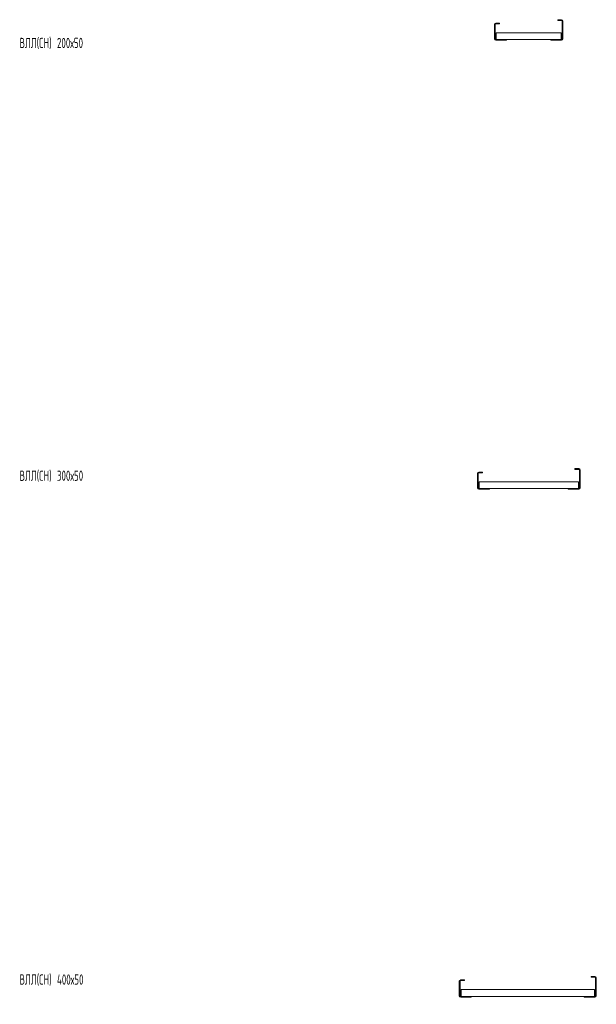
# Model space of a CAD drawing. Header units: millimetres. Extents: x -1633 to 3659, y -6913 to -187.
# Tile 6 of 11: x -1633 to 50, y -3063 to -187. Entities that reach past the tile are written whole.
import ezdxf

# ---------------------------------------------------------------- set-up
doc = ezdxf.new("R2010")
doc.units = ezdxf.units.MM
doc.styles.add('SLDTEXTSTYLE0', font='TXT', dxfattribs={"width": 0.605, "bigfont": 'bigfont'})

msp = doc.modelspace()

# ---------------------------------------------------------------- linework, layer by layer
at = {"color": 7, "linetype": 'Continuous', "lineweight": 15}
for p, q in [((-242.9, -197.4), (-231.9, -197.4)), ((-242.9, -199.4), (-231.9, -199.4)), ((-231.9, -197.4), (-231.9, -199.4)), ((-50.9, -187.4), (-61.9, -187.4)), ((-61.9, -187.4), (-61.9, -189.4)), ((-50.9, -189.4), (-61.9, -189.4)), ((-48.9, -243.4), (-48.9, -191.4)), ((-46.9, -243.4), (-46.9, -191.4)), ((-246.9, -243.4), (-246.9, -201.4)), ((-244.9, -243.4), (-244.9, -201.4)), ((-51.9, -225.4), (-241.9, -225.4)), ((-241.9, -228.4), (-241.9, -225.4)), ((-241.9, -242.4), (-241.9, -228.4)), ((-51.9, -228.4), (-51.9, -225.4)), ((-51.9, -242.4), (-51.9, -228.4)), ((-211.9, -245.4), (-242.9, -245.4)), ((-211.9, -247.4), (-242.9, -247.4)), ((-241.9, -245.4), (-241.9, -242.4)), ((-81.9, -245.4), (-211.9, -245.4)), ((-211.9, -245.4), (-211.9, -247.4)), ((-81.9, -245.4), (-81.9, -247.4)), ((-81.9, -245.4), (-50.9, -245.4)), ((-81.9, -247.4), (-50.9, -247.4)), ((-51.9, -245.4), (-51.9, -242.4)), ((-296.9, -1554.4), (-296.9, -1512.4)), ((-294.9, -1554.4), (-294.9, -1512.4)), ((-292.9, -1508.4), (-281.9, -1508.4)), ((-292.9, -1510.4), (-281.9, -1510.4)), ((-281.9, -1508.4), (-281.9, -1510.4)), ((-0.9, -1498.4), (-11.9, -1498.4)), ((-11.9, -1498.4), (-11.9, -1500.4)), ((-0.9, -1500.4), (-11.9, -1500.4)), ((1.1, -1554.4), (1.1, -1502.4)), ((3.1, -1554.4), (3.1, -1502.4)), ((-1.9, -1536.4), (-291.9, -1536.4)), ((-291.9, -1539.4), (-291.9, -1536.4)), ((-291.9, -1553.4), (-291.9, -1539.4)), ((-1.9, -1539.4), (-1.9, -1536.4)), ((-1.9, -1553.4), (-1.9, -1539.4)), ((-261.9, -1556.4), (-292.9, -1556.4)), ((-261.9, -1558.4), (-292.9, -1558.4)), ((-291.9, -1556.4), (-291.9, -1553.4)), ((-31.9, -1556.4), (-261.9, -1556.4)), ((-261.9, -1556.4), (-261.9, -1558.4)), ((-31.9, -1556.4), (-31.9, -1558.4)), ((-31.9, -1556.4), (-0.9, -1556.4)), ((-31.9, -1558.4), (-0.9, -1558.4)), ((-1.9, -1556.4), (-1.9, -1553.4)), ((46.4, -2981.4), (35.4, -2981.4)), ((35.4, -2981.4), (35.4, -2983.4)), ((46.4, -2983.4), (35.4, -2983.4)), ((48.4, -3037.4), (48.4, -2985.4)), ((50.4, -3037.4), (50.4, -2985.4)), ((-349.6, -3037.4), (-349.6, -2995.4)), ((-347.6, -3037.4), (-347.6, -2995.4)), ((-345.6, -2991.4), (-334.6, -2991.4)), ((-345.6, -2993.4), (-334.6, -2993.4)), ((-334.6, -2991.4), (-334.6, -2993.4)), ((-314.6, -3039.4), (-345.6, -3039.4)), ((-314.6, -3041.4), (-345.6, -3041.4)), ((45.4, -3019.4), (-344.6, -3019.4)), ((-344.6, -3022.4), (-344.6, -3019.4)), ((-344.6, -3036.4), (-344.6, -3022.4)), ((-344.6, -3039.4), (-344.6, -3036.4)), ((15.4, -3039.4), (-314.6, -3039.4)), ((-314.6, -3039.4), (-314.6, -3041.4)), ((15.4, -3039.4), (15.4, -3041.4)), ((15.4, -3039.4), (46.4, -3039.4)), ((15.4, -3041.4), (46.4, -3041.4)), ((45.4, -3022.4), (45.4, -3019.4)), ((45.4, -3036.4), (45.4, -3022.4)), ((45.4, -3039.4), (45.4, -3036.4))]:
    msp.add_line(p, q, dxfattribs=at)
for centre, radius, start, end in [((-242.9, -201.4), 4, 90, 180), ((-242.9, -201.4), 2, 90, 180), ((-50.9, -191.4), 4, 0, 90), ((-50.9, -191.4), 2, 0, 90), ((-242.9, -243.4), 4, 180, 270), ((-242.9, -243.4), 2, 180, 270), ((-50.9, -243.4), 2, 270, 0), ((-50.9, -243.4), 4, 270, 0), ((-292.9, -1512.4), 4, 90, 180), ((-292.9, -1512.4), 2, 90, 180), ((-0.9, -1502.4), 4, 0, 90), ((-0.9, -1502.4), 2, 0, 90), ((-292.9, -1554.4), 4, 180, 270), ((-292.9, -1554.4), 2, 180, 270), ((-0.9, -1554.4), 2, 270, 0), ((-0.9, -1554.4), 4, 270, 0), ((46.4, -2985.4), 4, 0, 90), ((46.4, -2985.4), 2, 0, 90), ((-345.6, -2995.4), 4, 90, 180), ((-345.6, -2995.4), 2, 90, 180), ((-345.6, -3037.4), 4, 180, 270), ((-345.6, -3037.4), 2, 180, 270), ((46.4, -3037.4), 2, 270, 0), ((46.4, -3037.4), 4, 270, 0)]:
    msp.add_arc(centre, radius, start, end, dxfattribs=at)

# ---------------------------------------------------------------- texts
at = {"color": 7, "linetype": 'Continuous', "lineweight": 0, "char_height": 30, "attachment_point": 1, "style": 'SLDTEXTSTYLE0'}
for s, insert in [('\\M+18442\\M+1844C\\M+1844C(\\M+18452\\M+1844E) 200\\M+1848750', (-1633.9, -240.4)), ('\\M+18442\\M+1844C\\M+1844C(\\M+18452\\M+1844E) 300\\M+1848750', (-1633.9, -1504)), ('\\M+18442\\M+1844C\\M+1844C(\\M+18452\\M+1844E) 400\\M+1848750', (-1633.9, -2975.2))]:
    msp.add_mtext(s, dxfattribs=dict(at, insert=insert))

doc.saveas('drawing.dxf')
